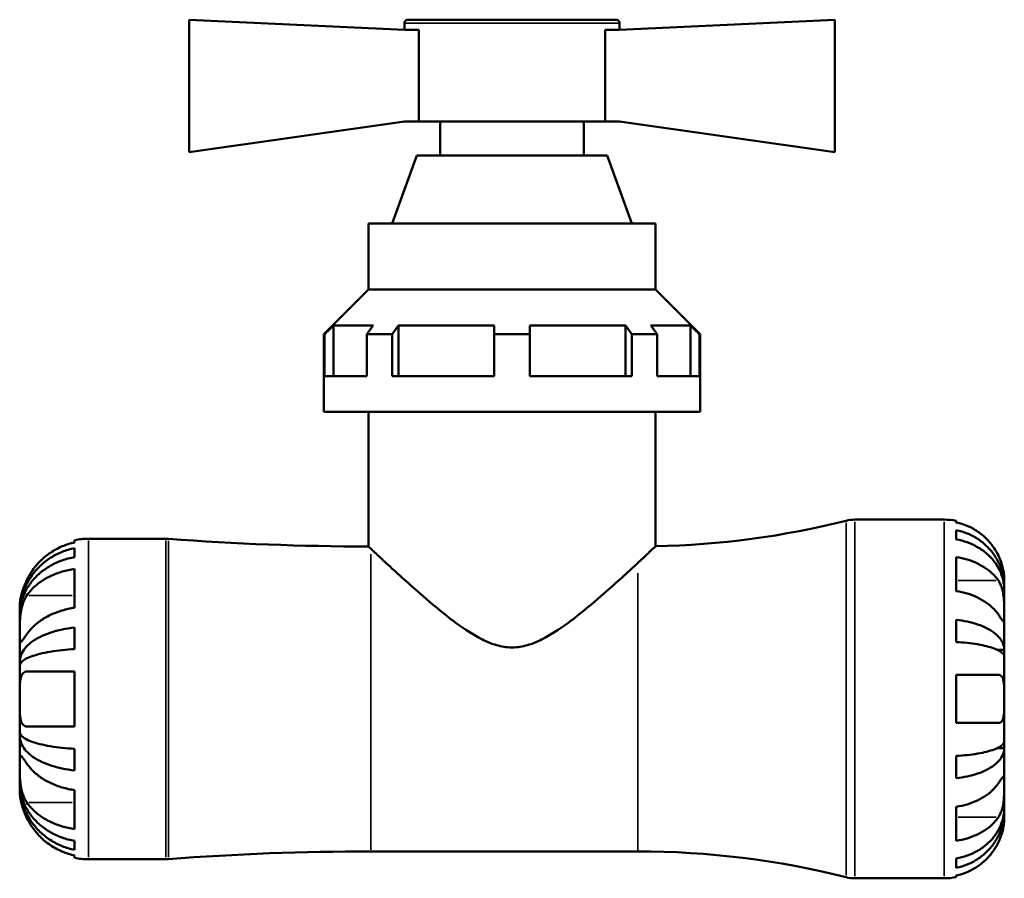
# Model space of a CAD drawing. Header units: millimetres. Extents: x 0 to 896, y 0 to 747.
# Tile 3 of 10: x 317 to 446, y 215 to 327. Entities that reach past the tile are written whole.
import ezdxf

# ---------------------------------------------------------------- set-up
doc = ezdxf.new("R2010")
doc.units = ezdxf.units.MM
doc.layers.add('Visible (ISO)', color=7, linetype='Continuous', lineweight=50)
doc.layers.add('Visible Narrow (ISO)', color=7, linetype='Continuous', lineweight=35)

msp = doc.modelspace()

# ---------------------------------------------------------------- linework, layer by layer
at = {"layer": 'Visible (ISO)'}
for p, q in [((339.4, 327.377), (367.6, 326.042)), ((339.4, 310.022), (339.4, 327.377)), ((367.6, 326.907), (367.6, 326.042)), ((368.07, 327.377), (395.33, 327.377)), ((424, 327.377), (395.8, 326.042)), ((395.8, 326.907), (395.8, 326.042)), ((424, 310.022), (424, 327.377)), ((369.489, 326.042), (367.6, 326.042)), ((369.489, 326.042), (369.489, 314.027)), ((393.911, 314.027), (393.911, 326.042)), ((395.8, 326.042), (393.911, 326.042)), ((367.6, 314.027), (339.4, 310.022)), ((369.489, 314.027), (367.6, 314.027)), ((369.489, 314.027), (393.911, 314.027)), ((372.3, 314.027), (372.3, 309.577)), ((391.1, 314.027), (391.1, 309.577)), ((395.8, 314.027), (393.911, 314.027)), ((395.8, 314.027), (424, 310.022)), ((369.22, 309.577), (365.98, 300.677)), ((369.22, 309.577), (394.18, 309.577)), ((394.18, 309.577), (397.42, 300.677)), ((362.9, 300.677), (400.5, 300.677)), ((362.9, 300.677), (362.9, 292.027)), ((400.5, 300.677), (400.5, 292.027)), ((362.9, 292.027), (357.025, 286.152)), ((362.9, 292.027), (400.5, 292.027)), ((400.5, 292.027), (406.375, 286.152)), ((358.318, 287.327), (363.505, 287.327)), ((358.318, 287.327), (358.318, 280.677)), ((366.828, 287.327), (379.35, 287.327)), ((366.828, 287.327), (366.828, 280.677)), ((384.05, 287.327), (396.572, 287.327)), ((396.572, 280.677), (396.572, 287.327)), ((399.895, 287.327), (405.082, 287.327)), ((405.082, 280.677), (405.082, 287.327)), ((357.137, 286.152), (357.025, 286.152)), ((357.025, 275.977), (357.025, 286.152)), ((357.137, 280.677), (357.137, 286.152)), ((362.67, 280.677), (362.67, 286.152)), ((365.993, 286.152), (362.67, 286.152)), ((365.993, 280.677), (365.993, 286.152)), ((379.35, 280.677), (379.35, 286.152)), ((384.05, 286.152), (379.35, 286.152)), ((384.05, 280.677), (384.05, 286.152)), ((397.407, 280.677), (397.407, 286.152)), ((400.73, 286.152), (397.407, 286.152)), ((400.73, 280.677), (400.73, 286.152)), ((406.263, 280.677), (406.263, 286.152)), ((406.375, 286.152), (406.263, 286.152)), ((406.375, 275.977), (406.375, 286.152)), ((362.67, 280.677), (357.137, 280.677)), ((379.35, 280.677), (365.993, 280.677)), ((397.407, 280.677), (384.05, 280.677)), ((406.263, 280.677), (400.73, 280.677)), ((406.375, 275.977), (357.025, 275.977)), ((362.9, 275.977), (362.9, 258.353)), ((400.5, 275.977), (400.5, 258.376)), ((426.629, 261.877), (438.325, 261.877)), ((439.9, 261.718), (439.9, 261.505)), ((326.2, 259.377), (336.34, 259.377)), ((439.9, 260.496), (439.9, 259.288)), ((324.4, 258.882), (324.4, 259.196)), ((324.4, 256.973), (324.4, 258.145)), ((439.9, 256.958), (439.9, 252.504)), ((324.4, 250.331), (324.4, 255.422)), ((446.2, 252.997), (446.188, 252.997)), ((446.2, 252.997), (446.2, 254.002)), ((446.2, 252.614), (446.2, 252.997)), ((446.2, 249.426), (446.2, 252.614)), ((317.2, 249.575), (317.2, 250.377)), ((317.2, 249.575), (317.204, 249.575)), ((317.2, 249.346), (317.2, 249.575)), ((317.2, 246.863), (317.2, 249.346)), ((446.2, 244.816), (446.2, 249.426)), ((324.4, 244.907), (324.4, 247.738)), ((439.9, 248.747), (439.9, 245.831)), ((317.2, 243.245), (317.2, 246.863)), ((446.2, 244.816), (445.291, 244.816)), ((446.2, 243.892), (446.2, 244.816)), ((446.2, 238.377), (446.2, 243.892)), ((317.2, 243.245), (317.473, 243.245)), ((317.2, 242.691), (317.2, 243.245)), ((317.2, 238.377), (317.2, 242.691)), ((324.4, 234.777), (324.4, 241.977)), ((439.9, 241.527), (439.9, 235.227)), ((317.2, 234.064), (317.2, 238.377)), ((446.2, 232.863), (446.2, 238.377)), ((317.2, 233.51), (317.2, 234.064)), ((317.2, 229.892), (317.2, 233.51)), ((317.2, 233.51), (317.473, 233.51)), ((446.2, 231.939), (446.2, 232.863)), ((324.4, 229.017), (324.4, 231.848)), ((439.9, 230.924), (439.9, 228.008)), ((446.2, 231.939), (445.291, 231.939)), ((446.2, 227.329), (446.2, 231.939)), ((317.2, 227.409), (317.2, 229.892)), ((317.2, 227.18), (317.2, 227.409)), ((317.2, 226.377), (317.2, 227.18)), ((317.2, 227.18), (317.204, 227.18)), ((446.2, 224.141), (446.2, 227.329)), ((324.4, 221.333), (324.4, 226.424)), ((439.9, 224.251), (439.9, 219.797)), ((446.2, 223.758), (446.188, 223.758)), ((446.2, 223.758), (446.2, 224.141)), ((446.2, 222.752), (446.2, 223.758)), ((324.4, 218.61), (324.4, 219.782)), ((363.2, 218.402), (398.2, 218.402)), ((324.4, 217.559), (324.4, 217.873)), ((326.2, 217.377), (336.34, 217.377)), ((439.9, 217.467), (439.9, 216.259)), ((426.629, 214.877), (438.325, 214.877)), ((439.9, 215.25), (439.9, 215.037))]:
    msp.add_line(p, q, dxfattribs=at)
for centre, radius, start, end in [((368.07, 326.907), 0.47, 90, 180), ((395.33, 326.907), 0.47, 0, 90), ((398.2, 370.053), 111.701, 271.17984, 284.13648), ((426.629, 257.177), 4.7, 90, 104.13648), ((438.325, 254.002), 7.875, 78.46304, 90), ((326.2, 250.377), 9, 90, 101.53696), ((336.34, 254.677), 4.7, 85.6292, 90), ((363.2, 606.095), 347.743, 265.6292, 269.95057), ((363.2, -129.34), 347.743, 90, 94.3708), ((398.2, 106.702), 111.701, 75.86352, 90), ((326.2, 226.377), 9, 258.46304, 270), ((336.34, 222.077), 4.7, 270, 274.3708), ((426.629, 219.577), 4.7, 255.86352, 270), ((438.325, 222.752), 7.875, 270, 281.53696)]:
    msp.add_arc(centre, radius, start, end, dxfattribs=at)
for points, weights in [([(357.137, 286.152), (357.742, 286.754), (358.318, 287.327)], [1.20259019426, 1.22998749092, 1.25725338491]), ([(363.505, 287.327), (363.097, 286.754), (362.67, 286.152)], [1.25725338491, 1.22998749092, 1.20259019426]), ([(365.993, 286.152), (366.421, 286.754), (366.828, 287.327)], [1.20259019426, 1.22998749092, 1.25725338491]), ([(379.35, 287.327), (379.35, 286.754), (379.35, 286.152)], [1.25725338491, 1.22998749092, 1.20259019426]), ([(384.05, 286.152), (384.05, 286.754), (384.05, 287.327)], [1.20259019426, 1.22998749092, 1.25725338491]), ([(396.572, 287.327), (396.979, 286.754), (397.407, 286.152)], [1.25725338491, 1.22998749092, 1.20259019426]), ([(400.73, 286.152), (400.303, 286.754), (399.895, 287.327)], [1.20259019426, 1.22998749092, 1.25725338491]), ([(405.082, 287.327), (405.658, 286.754), (406.263, 286.152)], [1.25725338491, 1.22998749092, 1.20259019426])]:
    msp.add_rational_spline(points, weights, degree=2, dxfattribs=at)
for points, knots in [([(445.422, 257.152), (445.264, 257.486), (445.075, 257.822), (444.567, 258.589), (444.224, 259.003), (443.536, 259.696), (443.127, 260.038), (442.247, 260.63), (441.775, 260.879), (440.892, 261.246), (440.402, 261.401), (439.9, 261.505)], [3.89239507, 3.89239507, 3.89239507, 3.89239507, 3.99831093, 3.99831093, 4.14541915, 4.14541915, 4.2913159, 4.2913159, 4.43721264, 4.43721264, 4.57824766, 4.57824766, 4.57824766, 4.57824766]), ([(439.9, 260.496), (440.405, 260.396), (440.898, 260.246), (441.784, 259.89), (442.256, 259.65), (443.137, 259.079), (443.546, 258.748), (444.233, 258.082), (444.575, 257.684), (445.165, 256.828), (445.412, 256.37), (445.785, 255.496), (445.945, 255.001), (446.152, 253.988), (446.2, 253.471), (446.2, 252.997)], [0.1494024, 0.1494024, 0.1494024, 0.1494024, 0.2912498, 0.2912498, 0.4370651, 0.4370651, 0.5828803, 0.5828803, 0.7290354, 0.7290354, 0.8751905, 0.8751905, 1.0219149, 1.0219149, 1.1686392, 1.1686392, 1.1686392, 1.1686392]), ([(317.2, 249.575), (317.2, 250.117), (317.255, 250.708), (317.492, 251.866), (317.674, 252.433), (318.1, 253.431), (318.383, 253.955), (319.057, 254.932), (319.447, 255.386), (320.233, 256.148), (320.701, 256.526), (321.707, 257.178), (322.247, 257.452), (323.259, 257.859), (323.823, 258.031), (324.4, 258.145)], [4.0294583, 4.0294583, 4.0294583, 4.0294583, 4.1971987, 4.1971987, 4.3649392, 4.3649392, 4.5319232, 4.5319232, 4.6989071, 4.6989071, 4.8655271, 4.8655271, 5.032147, 5.032147, 5.1942804, 5.1942804, 5.1942804, 5.1942804]), ([(324.4, 258.882), (323.83, 258.764), (323.274, 258.587), (322.269, 258.168), (321.731, 257.883), (320.726, 257.206), (320.26, 256.813), (319.472, 256.018), (319.079, 255.541), (318.515, 254.687), (318.314, 254.331), (318.143, 253.977)], [7.93353996, 7.93353996, 7.93353996, 7.93353996, 8.09360978, 8.09360978, 8.26028038, 8.26028038, 8.42695097, 8.42695097, 8.59618711, 8.59618711, 8.70836179, 8.70836179, 8.70836179, 8.70836179]), ([(362.9, 258.353), (362.9, 258.353), (362.9, 258.353), (362.9, 258.353), (362.9, 258.353), (362.9, 258.353), (362.9, 258.353), (362.9, 258.352), (362.901, 258.352), (362.903, 258.35), (362.905, 258.348), (362.923, 258.331), (362.953, 258.303), (363.048, 258.214), (363.115, 258.15), (363.2, 258.07)], [0.33812932, 0.33812932, 0.33812932, 0.33812932, 0.33882961, 0.33882961, 0.34093951, 0.34093951, 0.34453691, 0.34453691, 0.35867314, 0.35867314, 0.39618398, 0.39618398, 0.53087256, 0.53087256, 0.67615439, 0.67615439, 0.67615439, 0.67615439]), ([(363.2, 258.07), (363.229, 258.043), (363.261, 258.013), (363.557, 257.735), (363.949, 257.368), (364.945, 256.44), (365.549, 255.88), (366.898, 254.644), (367.642, 253.968), (369.264, 252.522), (370.211, 251.692), (372.225, 249.998), (373.292, 249.134), (375.502, 247.511), (376.634, 246.753), (378.423, 245.863), (379.034, 245.609), (380.314, 245.241), (380.983, 245.127), (382.417, 245.127), (383.086, 245.241), (384.366, 245.609), (384.977, 245.863), (386.766, 246.753), (387.898, 247.511), (390.108, 249.134), (391.175, 249.998), (393.189, 251.692), (394.136, 252.522), (395.758, 253.968), (396.502, 254.644), (397.54, 255.595), (397.883, 255.911), (398.2, 256.205)], [3.5892019, 3.5892019, 3.5892019, 3.5892019, 3.6385, 3.6385, 4.0220905, 4.0220905, 4.4056809, 4.4056809, 4.7892714, 4.7892714, 5.2194083, 5.2194083, 5.6495453, 5.6495453, 6.0796822, 6.0796822, 6.2947507, 6.2947507, 6.5098191, 6.5098191, 6.7248876, 6.7248876, 6.9399561, 6.9399561, 7.370093, 7.370093, 7.80023, 7.80023, 8.2303669, 8.2303669, 8.6139574, 8.6139574, 8.8206265, 8.8206265, 8.8206265, 8.8206265]), ([(398.2, 256.205), (398.318, 256.314), (398.432, 256.42), (398.996, 256.946), (399.384, 257.312), (400.144, 258.033), (400.416, 258.296), (400.49, 258.366), (400.494, 258.371), (400.498, 258.374), (400.499, 258.375), (400.5, 258.376), (400.5, 258.376), (400.5, 258.376)], [0, 0, 0, 0, 0.08082188, 0.08082188, 0.41215273, 0.41215273, 0.8964705, 0.8964705, 0.9416262, 0.9416262, 0.96174037, 0.96174037, 0.97517719, 0.97517719, 0.97517719, 0.97517719]), ([(446.2, 252.614), (446.2, 253.036), (446.152, 253.496), (445.945, 254.398), (445.785, 254.839), (445.412, 255.616), (445.165, 256.024), (444.575, 256.786), (444.233, 257.139), (443.546, 257.733), (443.137, 258.027), (442.256, 258.535), (441.784, 258.749), (440.898, 259.065), (440.405, 259.199), (439.9, 259.288)], [3.5133937, 3.5133937, 3.5133937, 3.5133937, 3.6601181, 3.6601181, 3.8068425, 3.8068425, 3.9529976, 3.9529976, 4.0991526, 4.0991526, 4.2449679, 4.2449679, 4.3907831, 4.3907831, 4.5326305, 4.5326305, 4.5326305, 4.5326305]), ([(324.4, 256.973), (323.822, 256.871), (323.257, 256.717), (322.243, 256.355), (321.703, 256.11), (320.696, 255.529), (320.229, 255.192), (319.443, 254.513), (319.053, 254.11), (318.381, 253.24), (318.099, 252.774), (317.673, 251.886), (317.491, 251.382), (317.255, 250.353), (317.2, 249.827), (317.2, 249.346)], [0.1707505, 0.1707505, 0.1707505, 0.1707505, 0.3331939, 0.3331939, 0.4999724, 0.4999724, 0.666751, 0.666751, 0.8335771, 0.8335771, 1.0004033, 1.0004033, 1.1679849, 1.1679849, 1.3355665, 1.3355665, 1.3355665, 1.3355665]), ([(439.9, 256.958), (440.402, 256.885), (440.892, 256.775), (441.775, 256.516), (442.247, 256.34), (443.127, 255.921), (443.536, 255.679), (444.224, 255.189), (444.567, 254.896), (445.075, 254.355), (445.264, 254.116), (445.422, 253.881)], [0.14941001, 0.14941001, 0.14941001, 0.14941001, 0.29044502, 0.29044502, 0.43634177, 0.43634177, 0.58223851, 0.58223851, 0.72934673, 0.72934673, 0.83526259, 0.83526259, 0.83526259, 0.83526259]), ([(446.2, 254.002), (446.2, 254.002), (446.2, 254.032), (446.198, 254.156), (446.196, 254.256), (446.174, 254.582), (446.146, 254.842), (446.048, 255.361), (445.995, 255.589), (445.881, 255.985), (445.83, 256.144), (445.72, 256.454), (445.662, 256.605), (445.544, 256.888), (445.485, 257.021), (445.422, 257.152)], [0, 0, 0, 0, 0.07514839, 0.07514839, 0.15775683, 0.15775683, 0.27887104, 0.27887104, 0.36056434, 0.36056434, 0.41315921, 0.41315921, 0.46174689, 0.46174689, 0.50485698, 0.50485698, 0.50485698, 0.50485698]), ([(318.143, 251.954), (318.314, 252.204), (318.515, 252.456), (319.079, 253.059), (319.472, 253.397), (320.26, 253.959), (320.726, 254.237), (321.731, 254.716), (322.269, 254.917), (323.274, 255.214), (323.83, 255.338), (324.4, 255.422)], [1.64201534, 1.64201534, 1.64201534, 1.64201534, 1.75419003, 1.75419003, 1.92342617, 1.92342617, 2.09009676, 2.09009676, 2.25676735, 2.25676735, 2.41683718, 2.41683718, 2.41683718, 2.41683718]), ([(318.143, 253.977), (318.117, 253.924), (318.091, 253.87), (317.967, 253.603), (317.875, 253.389), (317.724, 253.003), (317.662, 252.831), (317.543, 252.472), (317.488, 252.287), (317.368, 251.828), (317.316, 251.57), (317.234, 251.051), (317.215, 250.818), (317.198, 250.471), (317.2, 250.377), (317.2, 250.377)], [-0.58007068, -0.58007068, -0.58007068, -0.58007068, -0.5622385, -0.5622385, -0.49235728, -0.49235728, -0.43568449, -0.43568449, -0.37180176, -0.37180176, -0.27108318, -0.27108318, -0.14232359, -0.14232359, 0, 0, 0, 0]), ([(445.422, 253.881), (445.48, 253.795), (445.535, 253.703), (445.671, 253.447), (445.747, 253.276), (445.882, 252.902), (445.94, 252.702), (446.055, 252.203), (446.101, 251.902), (446.173, 251.206), (446.188, 250.818), (446.202, 250.07), (446.2, 249.72), (446.2, 249.426)], [-0.50766593, -0.50766593, -0.50766593, -0.50766593, -0.46718991, -0.46718991, -0.40200215, -0.40200215, -0.33506637, -0.33506637, -0.24300458, -0.24300458, -0.12488859, -0.12488859, 0, 0, 0, 0]), ([(317.2, 246.863), (317.2, 247.144), (317.199, 247.47), (317.209, 248.25), (317.223, 248.71), (317.303, 249.517), (317.352, 249.854), (317.474, 250.412), (317.535, 250.636), (317.678, 251.062), (317.76, 251.263), (317.94, 251.633), (318.038, 251.801), (318.143, 251.954)], [0, 0, 0, 0, 0.11928335, 0.11928335, 0.26101452, 0.26101452, 0.36343561, 0.36343561, 0.43652646, 0.43652646, 0.50971832, 0.50971832, 0.5819617, 0.5819617, 0.5819617, 0.5819617]), ([(445.422, 249.426), (445.264, 249.662), (445.075, 249.9), (444.567, 250.442), (444.224, 250.735), (443.536, 251.224), (443.127, 251.467), (442.247, 251.885), (441.775, 252.061), (440.892, 252.321), (440.402, 252.43), (439.9, 252.504)], [3.89239507, 3.89239507, 3.89239507, 3.89239507, 3.99831093, 3.99831093, 4.14541915, 4.14541915, 4.2913159, 4.2913159, 4.43721264, 4.43721264, 4.57824766, 4.57824766, 4.57824766, 4.57824766]), ([(324.4, 250.331), (323.83, 250.247), (323.274, 250.122), (322.269, 249.826), (321.731, 249.625), (320.726, 249.146), (320.26, 248.868), (319.472, 248.306), (319.079, 247.968), (318.515, 247.365), (318.314, 247.113), (318.143, 246.863)], [7.93353996, 7.93353996, 7.93353996, 7.93353996, 8.09360978, 8.09360978, 8.26028038, 8.26028038, 8.42695097, 8.42695097, 8.59618711, 8.59618711, 8.70836179, 8.70836179, 8.70836179, 8.70836179]), ([(446.2, 249.426), (446.2, 249.27), (446.2, 249.131), (446.199, 248.883), (446.198, 248.778), (446.185, 248.579), (446.17, 248.515), (446.105, 248.495), (446.058, 248.534), (445.94, 248.675), (445.882, 248.754), (445.747, 248.945), (445.672, 249.056), (445.535, 249.258), (445.48, 249.34), (445.422, 249.426)], [0, 0, 0, 0, 0.06608139, 0.06608139, 0.13667451, 0.13667451, 0.23873403, 0.23873403, 0.33457773, 0.33457773, 0.40157847, 0.40157847, 0.46685307, 0.46685307, 0.50745344, 0.50745344, 0.50745344, 0.50745344]), ([(317.2, 243.245), (317.2, 243.529), (317.255, 243.839), (317.492, 244.446), (317.674, 244.743), (318.1, 245.267), (318.383, 245.541), (319.057, 246.054), (319.447, 246.292), (320.233, 246.691), (320.701, 246.889), (321.707, 247.231), (322.247, 247.375), (323.259, 247.588), (323.823, 247.678), (324.4, 247.738)], [4.0294583, 4.0294583, 4.0294583, 4.0294583, 4.1971987, 4.1971987, 4.3649392, 4.3649392, 4.5319232, 4.5319232, 4.6989071, 4.6989071, 4.8655271, 4.8655271, 5.032147, 5.032147, 5.1942804, 5.1942804, 5.1942804, 5.1942804]), ([(439.9, 248.747), (440.405, 248.695), (440.898, 248.616), (441.784, 248.429), (442.256, 248.304), (443.137, 248.004), (443.546, 247.831), (444.233, 247.481), (444.575, 247.273), (445.165, 246.824), (445.412, 246.584), (445.785, 246.126), (445.945, 245.866), (446.152, 245.335), (446.2, 245.064), (446.2, 244.816)], [0.1494024, 0.1494024, 0.1494024, 0.1494024, 0.2912498, 0.2912498, 0.4370651, 0.4370651, 0.5828803, 0.5828803, 0.7290354, 0.7290354, 0.8751905, 0.8751905, 1.0219149, 1.0219149, 1.1686392, 1.1686392, 1.1686392, 1.1686392]), ([(318.143, 246.863), (318.054, 246.734), (317.971, 246.613), (317.797, 246.366), (317.71, 246.246), (317.561, 246.05), (317.499, 245.972), (317.375, 245.84), (317.324, 245.804), (317.236, 245.816), (317.216, 245.908), (317.198, 246.261), (317.2, 246.527), (317.2, 246.863)], [-0.58113961, -0.58113961, -0.58113961, -0.58113961, -0.52034588, -0.52034588, -0.44560245, -0.44560245, -0.37403451, -0.37403451, -0.27845622, -0.27845622, -0.14245994, -0.14245994, 0, 0, 0, 0]), ([(446.2, 243.892), (446.2, 244.014), (446.152, 244.148), (445.945, 244.41), (445.785, 244.538), (445.412, 244.764), (445.165, 244.883), (444.575, 245.104), (444.233, 245.207), (443.546, 245.379), (443.137, 245.465), (442.256, 245.612), (441.784, 245.675), (440.898, 245.766), (440.405, 245.805), (439.9, 245.831)], [3.5133937, 3.5133937, 3.5133937, 3.5133937, 3.6601181, 3.6601181, 3.8068425, 3.8068425, 3.9529976, 3.9529976, 4.0991526, 4.0991526, 4.2449679, 4.2449679, 4.3907831, 4.3907831, 4.5326305, 4.5326305, 4.5326305, 4.5326305]), ([(324.4, 244.907), (323.823, 244.878), (323.259, 244.833), (322.247, 244.728), (321.707, 244.657), (320.701, 244.489), (320.233, 244.391), (319.447, 244.194), (319.057, 244.076), (318.383, 243.824), (318.1, 243.688), (317.674, 243.43), (317.492, 243.283), (317.255, 242.984), (317.2, 242.831), (317.2, 242.691)], [0.1707444, 0.1707444, 0.1707444, 0.1707444, 0.3328777, 0.3328777, 0.4994976, 0.4994976, 0.6661176, 0.6661176, 0.8331016, 0.8331016, 1.0000855, 1.0000855, 1.167826, 1.167826, 1.3355665, 1.3355665, 1.3355665, 1.3355665]), ([(317.2, 238.377), (317.2, 238.773), (317.199, 239.165), (317.208, 239.908), (317.218, 240.253), (317.276, 240.857), (317.321, 241.112), (317.44, 241.467), (317.5, 241.589), (317.643, 241.781), (317.724, 241.852), (317.914, 241.952), (318.024, 241.977), (318.143, 241.977)], [-2.48421995, -2.48421995, -2.48421995, -2.48421995, -2.36558478, -2.36558478, -2.24856231, -2.24856231, -2.13685451, -2.13685451, -2.05948631, -2.05948631, -1.98415818, -1.98415818, -1.90200474, -1.90200474, -1.90200474, -1.90200474]), ([(318.143, 241.977), (318.314, 241.977), (318.515, 241.977), (319.079, 241.977), (319.472, 241.977), (320.26, 241.977), (320.726, 241.977), (321.731, 241.977), (322.269, 241.977), (323.274, 241.977), (323.83, 241.977), (324.4, 241.977)], [1.64201534, 1.64201534, 1.64201534, 1.64201534, 1.75419003, 1.75419003, 1.92342617, 1.92342617, 2.09009676, 2.09009676, 2.25676735, 2.25676735, 2.41683718, 2.41683718, 2.41683718, 2.41683718]), ([(439.9, 241.527), (440.402, 241.527), (440.892, 241.527), (441.775, 241.527), (442.247, 241.527), (443.127, 241.527), (443.536, 241.527), (444.224, 241.527), (444.567, 241.527), (445.075, 241.527), (445.264, 241.527), (445.422, 241.527)], [0.14941001, 0.14941001, 0.14941001, 0.14941001, 0.29044502, 0.29044502, 0.43634177, 0.43634177, 0.58223851, 0.58223851, 0.72934673, 0.72934673, 0.83526259, 0.83526259, 0.83526259, 0.83526259]), ([(445.422, 241.527), (445.484, 241.527), (445.543, 241.519), (445.679, 241.478), (445.752, 241.436), (445.883, 241.309), (445.94, 241.225), (446.055, 240.971), (446.101, 240.784), (446.173, 240.282), (446.188, 239.952), (446.202, 239.206), (446.2, 238.794), (446.2, 238.377)], [-0.50816407, -0.50816407, -0.50816407, -0.50816407, -0.46460526, -0.46460526, -0.40154747, -0.40154747, -0.3356183, -0.3356183, -0.24286964, -0.24286964, -0.12490659, -0.12490659, 0, 0, 0, 0]), ([(318.143, 234.777), (318.061, 234.777), (317.984, 234.789), (317.809, 234.848), (317.717, 234.907), (317.561, 235.072), (317.497, 235.173), (317.375, 235.454), (317.324, 235.646), (317.236, 236.193), (317.216, 236.575), (317.198, 237.433), (317.2, 237.903), (317.2, 238.377)], [-0.58071563, -0.58071563, -0.58071563, -0.58071563, -0.52491146, -0.52491146, -0.44589579, -0.44589579, -0.37285388, -0.37285388, -0.27903522, -0.27903522, -0.14246101, -0.14246101, 0, 0, 0, 0]), ([(446.2, 238.377), (446.2, 238.158), (446.2, 237.939), (446.199, 237.496), (446.198, 237.272), (446.184, 236.687), (446.164, 236.353), (446.079, 235.876), (446.029, 235.71), (445.91, 235.484), (445.852, 235.408), (445.715, 235.295), (445.638, 235.259), (445.511, 235.232), (445.467, 235.227), (445.422, 235.227)], [-2.17667965, -2.17667965, -2.17667965, -2.17667965, -2.11086653, -2.11086653, -2.04055216, -2.04055216, -1.91738302, -1.91738302, -1.82942275, -1.82942275, -1.76558177, -1.76558177, -1.70117883, -1.70117883, -1.66961913, -1.66961913, -1.66961913, -1.66961913]), ([(445.422, 235.227), (445.264, 235.227), (445.075, 235.227), (444.567, 235.227), (444.224, 235.227), (443.536, 235.227), (443.127, 235.227), (442.247, 235.227), (441.775, 235.227), (440.892, 235.227), (440.402, 235.227), (439.9, 235.227)], [3.89239507, 3.89239507, 3.89239507, 3.89239507, 3.99831093, 3.99831093, 4.14541915, 4.14541915, 4.2913159, 4.2913159, 4.43721264, 4.43721264, 4.57824766, 4.57824766, 4.57824766, 4.57824766]), ([(317.2, 234.064), (317.2, 233.924), (317.255, 233.771), (317.492, 233.471), (317.674, 233.325), (318.1, 233.067), (318.383, 232.931), (319.057, 232.678), (319.447, 232.561), (320.233, 232.364), (320.701, 232.266), (321.707, 232.098), (322.247, 232.027), (323.259, 231.922), (323.823, 231.877), (324.4, 231.848)], [4.0294583, 4.0294583, 4.0294583, 4.0294583, 4.1971987, 4.1971987, 4.3649392, 4.3649392, 4.5319232, 4.5319232, 4.6989071, 4.6989071, 4.8655271, 4.8655271, 5.032147, 5.032147, 5.1942804, 5.1942804, 5.1942804, 5.1942804]), ([(324.4, 229.017), (323.823, 229.077), (323.259, 229.167), (322.247, 229.38), (321.707, 229.524), (320.701, 229.866), (320.233, 230.064), (319.447, 230.463), (319.057, 230.701), (318.383, 231.214), (318.1, 231.488), (317.674, 232.012), (317.492, 232.309), (317.255, 232.916), (317.2, 233.226), (317.2, 233.51)], [0.1707444, 0.1707444, 0.1707444, 0.1707444, 0.3328777, 0.3328777, 0.4994976, 0.4994976, 0.6661176, 0.6661176, 0.8331016, 0.8331016, 1.0000855, 1.0000855, 1.167826, 1.167826, 1.3355665, 1.3355665, 1.3355665, 1.3355665]), ([(324.4, 234.777), (323.83, 234.777), (323.274, 234.777), (322.269, 234.777), (321.731, 234.777), (320.726, 234.777), (320.26, 234.777), (319.472, 234.777), (319.079, 234.777), (318.515, 234.777), (318.314, 234.777), (318.143, 234.777)], [7.93353996, 7.93353996, 7.93353996, 7.93353996, 8.09360978, 8.09360978, 8.26028038, 8.26028038, 8.42695097, 8.42695097, 8.59618711, 8.59618711, 8.70836179, 8.70836179, 8.70836179, 8.70836179]), ([(439.9, 230.924), (440.405, 230.95), (440.898, 230.988), (441.784, 231.08), (442.256, 231.142), (443.137, 231.29), (443.546, 231.376), (444.233, 231.548), (444.575, 231.651), (445.165, 231.872), (445.412, 231.991), (445.785, 232.217), (445.945, 232.345), (446.152, 232.607), (446.2, 232.741), (446.2, 232.863)], [0.1494024, 0.1494024, 0.1494024, 0.1494024, 0.2912498, 0.2912498, 0.4370651, 0.4370651, 0.5828803, 0.5828803, 0.7290354, 0.7290354, 0.8751905, 0.8751905, 1.0219149, 1.0219149, 1.1686392, 1.1686392, 1.1686392, 1.1686392]), ([(317.2, 229.892), (317.2, 230.173), (317.199, 230.406), (317.209, 230.788), (317.223, 230.909), (317.303, 230.961), (317.352, 230.934), (317.474, 230.812), (317.535, 230.739), (317.678, 230.553), (317.76, 230.441), (317.94, 230.186), (318.038, 230.045), (318.143, 229.892)], [0, 0, 0, 0, 0.11928335, 0.11928335, 0.26101452, 0.26101452, 0.36343561, 0.36343561, 0.43652646, 0.43652646, 0.50971832, 0.50971832, 0.5819617, 0.5819617, 0.5819617, 0.5819617]), ([(446.2, 231.939), (446.2, 231.691), (446.152, 231.42), (445.945, 230.889), (445.785, 230.629), (445.412, 230.171), (445.165, 229.931), (444.575, 229.482), (444.233, 229.274), (443.546, 228.924), (443.137, 228.751), (442.256, 228.451), (441.784, 228.326), (440.898, 228.139), (440.405, 228.06), (439.9, 228.008)], [3.5133937, 3.5133937, 3.5133937, 3.5133937, 3.6601181, 3.6601181, 3.8068425, 3.8068425, 3.9529976, 3.9529976, 4.0991526, 4.0991526, 4.2449679, 4.2449679, 4.3907831, 4.3907831, 4.5326305, 4.5326305, 4.5326305, 4.5326305]), ([(318.143, 224.801), (318.054, 224.93), (317.971, 225.071), (317.797, 225.408), (317.71, 225.61), (317.561, 226.031), (317.499, 226.248), (317.375, 226.776), (317.324, 227.088), (317.236, 227.855), (317.216, 228.301), (317.198, 229.158), (317.2, 229.556), (317.2, 229.892)], [-0.58113961, -0.58113961, -0.58113961, -0.58113961, -0.52034588, -0.52034588, -0.44560245, -0.44560245, -0.37403451, -0.37403451, -0.27845622, -0.27845622, -0.14245994, -0.14245994, 0, 0, 0, 0]), ([(318.143, 229.892), (318.314, 229.642), (318.515, 229.39), (319.079, 228.787), (319.472, 228.449), (320.26, 227.887), (320.726, 227.609), (321.731, 227.13), (322.269, 226.929), (323.274, 226.633), (323.83, 226.508), (324.4, 226.424)], [1.64201534, 1.64201534, 1.64201534, 1.64201534, 1.75419003, 1.75419003, 1.92342617, 1.92342617, 2.09009676, 2.09009676, 2.25676735, 2.25676735, 2.41683718, 2.41683718, 2.41683718, 2.41683718]), ([(317.2, 227.409), (317.2, 226.927), (317.255, 226.401), (317.492, 225.371), (317.674, 224.866), (318.1, 223.978), (318.383, 223.512), (319.057, 222.642), (319.447, 222.238), (320.233, 221.56), (320.701, 221.223), (321.707, 220.643), (322.247, 220.399), (323.259, 220.037), (323.823, 219.884), (324.4, 219.782)], [4.0294616, 4.0294616, 4.0294616, 4.0294616, 4.197202, 4.197202, 4.3649425, 4.3649425, 4.5319265, 4.5319265, 4.6989104, 4.6989104, 4.8655304, 4.8655304, 5.0321503, 5.0321503, 5.1942837, 5.1942837, 5.1942837, 5.1942837]), ([(324.4, 218.61), (323.823, 218.724), (323.259, 218.896), (322.247, 219.303), (321.707, 219.577), (320.701, 220.229), (320.233, 220.607), (319.447, 221.369), (319.057, 221.823), (318.383, 222.8), (318.1, 223.324), (317.674, 224.322), (317.492, 224.889), (317.255, 226.047), (317.2, 226.638), (317.2, 227.18)], [0.1707444, 0.1707444, 0.1707444, 0.1707444, 0.3328777, 0.3328777, 0.4994976, 0.4994976, 0.6661176, 0.6661176, 0.8331016, 0.8331016, 1.0000855, 1.0000855, 1.167826, 1.167826, 1.3355665, 1.3355665, 1.3355665, 1.3355665]), ([(439.9, 224.251), (440.402, 224.324), (440.892, 224.434), (441.775, 224.694), (442.247, 224.87), (443.127, 225.288), (443.536, 225.531), (444.224, 226.02), (444.567, 226.313), (445.075, 226.855), (445.264, 227.093), (445.422, 227.329)], [0.14941001, 0.14941001, 0.14941001, 0.14941001, 0.29044502, 0.29044502, 0.43634177, 0.43634177, 0.58223851, 0.58223851, 0.72934673, 0.72934673, 0.83526259, 0.83526259, 0.83526259, 0.83526259]), ([(445.422, 227.329), (445.48, 227.415), (445.535, 227.497), (445.671, 227.699), (445.747, 227.81), (445.882, 228.001), (445.94, 228.08), (446.055, 228.218), (446.101, 228.257), (446.173, 228.244), (446.188, 228.164), (446.202, 227.856), (446.2, 227.623), (446.2, 227.329)], [-0.50766593, -0.50766593, -0.50766593, -0.50766593, -0.46718991, -0.46718991, -0.40200215, -0.40200215, -0.33506637, -0.33506637, -0.24300458, -0.24300458, -0.12488859, -0.12488859, 0, 0, 0, 0]), ([(446.2, 227.329), (446.2, 227.173), (446.2, 227.002), (446.199, 226.619), (446.198, 226.408), (446.185, 225.869), (446.17, 225.534), (446.105, 224.878), (446.058, 224.564), (445.94, 224.053), (445.882, 223.853), (445.747, 223.48), (445.672, 223.308), (445.535, 223.053), (445.48, 222.96), (445.422, 222.874)], [0, 0, 0, 0, 0.06608139, 0.06608139, 0.13667451, 0.13667451, 0.23873403, 0.23873403, 0.33457773, 0.33457773, 0.40157847, 0.40157847, 0.46685307, 0.46685307, 0.50745344, 0.50745344, 0.50745344, 0.50745344]), ([(317.2, 226.377), (317.2, 226.377), (317.199, 226.312), (317.208, 226.059), (317.218, 225.874), (317.276, 225.414), (317.321, 225.147), (317.44, 224.642), (317.5, 224.423), (317.643, 223.975), (317.724, 223.749), (317.914, 223.272), (318.024, 223.023), (318.143, 222.777)], [-2.48421995, -2.48421995, -2.48421995, -2.48421995, -2.36558478, -2.36558478, -2.24856231, -2.24856231, -2.13685451, -2.13685451, -2.05948631, -2.05948631, -1.98415818, -1.98415818, -1.90200474, -1.90200474, -1.90200474, -1.90200474]), ([(324.4, 221.333), (323.83, 221.416), (323.274, 221.541), (322.269, 221.838), (321.731, 222.039), (320.726, 222.518), (320.26, 222.796), (319.472, 223.358), (319.079, 223.696), (318.515, 224.299), (318.314, 224.551), (318.143, 224.801)], [7.93353996, 7.93353996, 7.93353996, 7.93353996, 8.09360978, 8.09360978, 8.26028038, 8.26028038, 8.42695097, 8.42695097, 8.59618711, 8.59618711, 8.70836179, 8.70836179, 8.70836179, 8.70836179]), ([(439.9, 217.467), (440.405, 217.556), (440.898, 217.69), (441.784, 218.006), (442.256, 218.22), (443.137, 218.728), (443.546, 219.022), (444.233, 219.616), (444.575, 219.969), (445.165, 220.731), (445.412, 221.139), (445.785, 221.916), (445.945, 222.357), (446.152, 223.259), (446.2, 223.719), (446.2, 224.141)], [0.1494024, 0.1494024, 0.1494024, 0.1494024, 0.2912498, 0.2912498, 0.4370651, 0.4370651, 0.5828803, 0.5828803, 0.7290354, 0.7290354, 0.8751905, 0.8751905, 1.0219149, 1.0219149, 1.1686392, 1.1686392, 1.1686392, 1.1686392]), ([(446.2, 223.758), (446.2, 223.284), (446.152, 222.767), (445.945, 221.754), (445.785, 221.259), (445.412, 220.385), (445.165, 219.927), (444.575, 219.071), (444.233, 218.673), (443.546, 218.007), (443.137, 217.676), (442.256, 217.105), (441.784, 216.865), (440.898, 216.509), (440.405, 216.359), (439.9, 216.259)], [3.5133937, 3.5133937, 3.5133937, 3.5133937, 3.6601181, 3.6601181, 3.8068425, 3.8068425, 3.9529976, 3.9529976, 4.0991526, 4.0991526, 4.2449679, 4.2449679, 4.3907831, 4.3907831, 4.5326305, 4.5326305, 4.5326305, 4.5326305]), ([(318.143, 222.777), (318.314, 222.424), (318.515, 222.068), (319.079, 221.214), (319.472, 220.737), (320.26, 219.942), (320.726, 219.549), (321.731, 218.872), (322.269, 218.587), (323.274, 218.168), (323.83, 217.991), (324.4, 217.873)], [1.64201534, 1.64201534, 1.64201534, 1.64201534, 1.75419003, 1.75419003, 1.92342617, 1.92342617, 2.09009676, 2.09009676, 2.25676735, 2.25676735, 2.41683718, 2.41683718, 2.41683718, 2.41683718]), ([(445.422, 222.874), (445.264, 222.639), (445.075, 222.4), (444.567, 221.858), (444.224, 221.566), (443.536, 221.076), (443.127, 220.833), (442.247, 220.415), (441.775, 220.239), (440.892, 219.979), (440.402, 219.87), (439.9, 219.797)], [3.89239507, 3.89239507, 3.89239507, 3.89239507, 3.99831093, 3.99831093, 4.14541915, 4.14541915, 4.2913159, 4.2913159, 4.43721264, 4.43721264, 4.57824766, 4.57824766, 4.57824766, 4.57824766]), ([(445.422, 219.602), (445.484, 219.733), (445.543, 219.866), (445.679, 220.191), (445.752, 220.384), (445.883, 220.773), (445.94, 220.967), (446.055, 221.416), (446.101, 221.658), (446.173, 222.142), (446.188, 222.359), (446.202, 222.67), (446.2, 222.752), (446.2, 222.752)], [-0.50816407, -0.50816407, -0.50816407, -0.50816407, -0.46460526, -0.46460526, -0.40154747, -0.40154747, -0.3356183, -0.3356183, -0.24286964, -0.24286964, -0.12490659, -0.12490659, 0, 0, 0, 0]), ([(439.9, 215.25), (440.402, 215.354), (440.892, 215.509), (441.775, 215.876), (442.247, 216.125), (443.127, 216.717), (443.536, 217.059), (444.224, 217.752), (444.567, 218.166), (445.075, 218.933), (445.264, 219.269), (445.422, 219.602)], [0.14941001, 0.14941001, 0.14941001, 0.14941001, 0.29044502, 0.29044502, 0.43634177, 0.43634177, 0.58223851, 0.58223851, 0.72934673, 0.72934673, 0.83526259, 0.83526259, 0.83526259, 0.83526259])]:
    msp.add_open_spline(points, degree=3, knots=knots, dxfattribs=at)
at = {"layer": 'Visible Narrow (ISO)'}
for p, q in [((395.626, 326.907), (367.774, 326.907)), ((425.481, 215.307), (425.481, 261.448)), ((426.629, 261.588), (426.629, 215.167)), ((438.325, 215.167), (438.325, 261.588)), ((326.2, 217.636), (326.2, 259.119)), ((336.34, 217.636), (336.34, 259.119)), ((336.698, 259.105), (336.698, 217.65)), ((363.2, 218.623), (363.2, 257.358)), ((398.2, 218.581), (398.2, 254.845)), ((445.146, 253.881), (440.176, 253.881)), ((318.456, 251.954), (324.087, 251.954)), ((318.456, 224.801), (324.087, 224.801)), ((445.146, 222.874), (440.176, 222.874))]:
    msp.add_line(p, q, dxfattribs=at)

doc.saveas('drawing.dxf')
